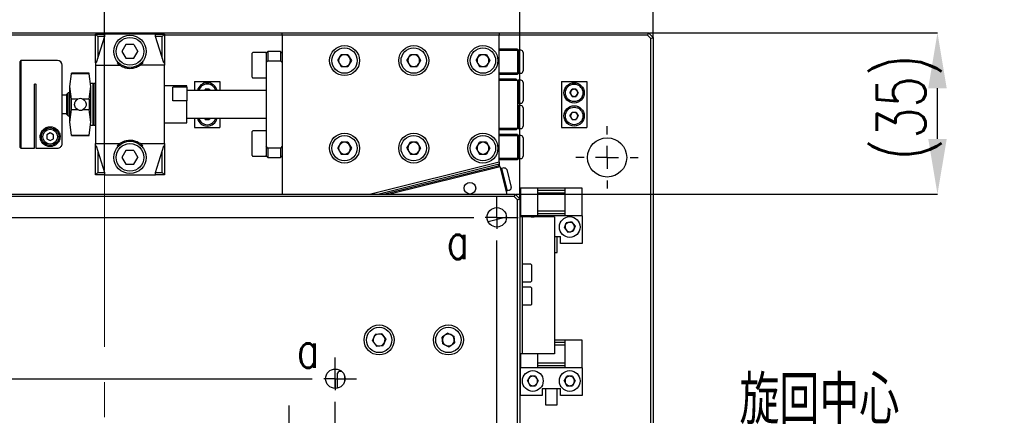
# Model space of a CAD drawing. Header units: millimetres. Extents: x 0 to 376, y -2 to 209.
# Tile 17 of 35: x 105 to 176, y 137 to 166. Entities that reach past the tile are written whole.
import ezdxf

# ---------------------------------------------------------------- set-up
doc = ezdxf.new("R2010")
doc.units = ezdxf.units.MM
doc.linetypes.add('CENTERX2', pattern=[20.32, 12.7, -2.54, 2.54, -2.54])
doc.layers.add('SLD-0', color=7, linetype='Continuous')
doc.styles.add('SLDTEXTSTYLE1', font='TXT', dxfattribs={"width": 0.75, "bigfont": 'bigfont'})
doc.styles.add('SLDTEXTSTYLE15', font='TXT', dxfattribs={"width": 0.678571, "bigfont": 'bigfont'})
doc.dimstyles.new('SLDDIMSTYLE0', dxfattribs={"dimtxt": 3.5, "dimasz": 4, "dimexe": 0, "dimexo": 0.0625, "dimgap": 0.875, "dimtad": 1, "dimlfac": 3, "dimrnd": 1e-09, "dimzin": 12, "dimdsep": 46, "dimtxsty": 'SLDTEXTSTYLE1', "dimsah": 1, "dimcen": 0.09, "dimadec": 0, "dimazin": 3, "dimtfac": 1, "dimtofl": 0, "dimtmove": 0, "dimatfit": 3, "dimfxl": 1, "dimfrac": 2, "dimtolj": 1, "dimtzin": 12, "dimarcsym": 0})
doc.dimstyles.new('SLDDIMSTYLE1', dxfattribs={"dimtxt": 3.5, "dimasz": 4, "dimexe": 0, "dimexo": 0.0625, "dimgap": 0.875, "dimtad": 1, "dimdec": 1, "dimlfac": 3, "dimrnd": 1e-09, "dimzin": 12, "dimdsep": 46, "dimtxsty": 'SLDTEXTSTYLE1', "dimsah": 1, "dimcen": 0.09, "dimadec": 0, "dimazin": 3, "dimtfac": 1, "dimtdec": 1, "dimtofl": 0, "dimtmove": 0, "dimatfit": 3, "dimfxl": 1, "dimfrac": 2, "dimtolj": 1, "dimtzin": 12, "dimarcsym": 0})
doc.dimstyles.new('SLDDIMSTYLE2', dxfattribs={"dimtxt": 3.5, "dimasz": 4, "dimexe": 0, "dimexo": 0.0625, "dimgap": 0.875, "dimtad": 1, "dimdec": 1, "dimlfac": 3, "dimrnd": 1e-09, "dimzin": 12, "dimdsep": 46, "dimtxsty": 'SLDTEXTSTYLE1', "dimsah": 1, "dimcen": 0.09, "dimadec": 0, "dimazin": 3, "dimtfac": 1, "dimtdec": 1, "dimtmove": 0, "dimatfit": 0, "dimfxl": 1, "dimfrac": 2, "dimtolj": 1, "dimtzin": 12, "dimarcsym": 0})
doc.dimstyles.new('SLDDIMSTYLE3', dxfattribs={"dimtxt": 3.5, "dimasz": 4, "dimexe": 0, "dimexo": 0.0625, "dimgap": 0.875, "dimtad": 1, "dimlfac": 3, "dimrnd": 1e-09, "dimzin": 12, "dimdsep": 46, "dimtxsty": 'SLDTEXTSTYLE1', "dimsah": 1, "dimcen": 0.09, "dimadec": 0, "dimazin": 3, "dimtfac": 1, "dimtmove": 0, "dimatfit": 0, "dimfxl": 1, "dimfrac": 2, "dimtolj": 1, "dimtzin": 12, "dimarcsym": 0})

# ---------------------------------------------------------------- blocks, each defined once
blk = doc.blocks.new('*D57')
at = {"layer": 'Defpoints', "color": 0, "transparency": 16777216}
for p in [(150.456, 204.479), (63.79, 164.469), (150.456, 164.469)]:
    blk.add_point(p, dxfattribs=at)
at = {"layer": 'SLD-0', "color": 0, "lineweight": -2, "transparency": 16777216}
for p, q in [((63.79, 164.531), (63.79, 204.479)), ((67.79, 204.479), (146.456, 204.479)), ((150.456, 164.531), (150.456, 204.479))]:
    blk.add_line(p, q, dxfattribs=at)
at = {"layer": 'SLD-0', "color": 0, "transparency": 16777216}
for points in [[(67.79, 205.145), (67.79, 203.812), (63.79, 204.479)], [(146.456, 205.145), (146.456, 203.812), (150.456, 204.479)]]:
    blk.add_solid(points, dxfattribs=at)
at = {"layer": 'SLD-0', "color": 0, "transparency": 16777216, "insert": (107.123, 208.854), "char_height": 3.5, "attachment_point": 2, "style": 'SLDTEXTSTYLE1'}
blk.add_mtext('\\A1;260', dxfattribs=at)
blk = doc.blocks.new('*D58')
at = {"layer": 'Defpoints', "color": 0, "transparency": 16777216}
for p in [(140.823, 191.862), (80.823, 152.802), (140.823, 152.802)]:
    blk.add_point(p, dxfattribs=at)
at = {"layer": 'SLD-0', "color": 0, "lineweight": -2, "transparency": 16777216}
for p, q in [((80.823, 152.865), (80.823, 191.862)), ((84.823, 191.862), (136.823, 191.862)), ((140.823, 152.865), (140.823, 191.862))]:
    blk.add_line(p, q, dxfattribs=at)
at = {"layer": 'SLD-0', "color": 0, "transparency": 16777216}
for points in [[(84.823, 192.528), (84.823, 191.195), (80.823, 191.862)], [(136.823, 192.528), (136.823, 191.195), (140.823, 191.862)]]:
    blk.add_solid(points, dxfattribs=at)
at = {"layer": 'SLD-0', "color": 0, "transparency": 16777216, "char_height": 3.5, "attachment_point": 2, "style": 'SLDTEXTSTYLE1'}
for s, insert in [('\\A1;□180', (110.823, 196.237)), ('\\A1;TABLE', (110.823, 190.987))]:
    blk.add_mtext(s, dxfattribs=dict(at, insert=insert))
blk = doc.blocks.new('*D60')
at = {"layer": 'Defpoints', "color": 0, "transparency": 16777216}
for p in [(150.456, 197.406), (150.456, 164.469), (140.823, 152.802)]:
    blk.add_point(p, dxfattribs=at)
at = {"layer": 'SLD-0', "color": 0, "lineweight": -2, "transparency": 16777216}
for p, q in [((136.823, 197.406), (132.823, 197.406)), ((140.823, 152.865), (140.823, 197.406)), ((140.823, 197.406), (150.456, 197.406)), ((150.456, 164.531), (150.456, 197.406)), ((154.456, 197.406), (171.581, 197.406))]:
    blk.add_line(p, q, dxfattribs=at)
at = {"layer": 'SLD-0', "color": 0, "transparency": 16777216}
for points in [[(136.823, 198.073), (136.823, 196.739), (140.823, 197.406)], [(154.456, 198.073), (154.456, 196.739), (150.456, 197.406)]]:
    blk.add_solid(points, dxfattribs=at)
at = {"layer": 'SLD-0', "color": 0, "transparency": 16777216, "insert": (165.019, 201.781), "char_height": 3.5, "attachment_point": 2, "style": 'SLDTEXTSTYLE1'}
blk.add_mtext('\\A1;(28.9)', dxfattribs=at)
blk = doc.blocks.new('*D61')
at = {"layer": 'Defpoints', "color": 0, "transparency": 16777216}
for p in [(110.823, 183.135), (63.79, 164.469), (110.823, 154.802)]:
    blk.add_point(p, dxfattribs=at)
at = {"layer": 'SLD-0', "color": 0, "lineweight": -2, "transparency": 16777216}
for p, q in [((63.79, 164.531), (63.79, 183.135)), ((67.79, 183.135), (106.823, 183.135)), ((110.823, 154.865), (110.823, 183.135))]:
    blk.add_line(p, q, dxfattribs=at)
at = {"layer": 'SLD-0', "color": 0, "transparency": 16777216}
for points in [[(67.79, 183.802), (67.79, 182.469), (63.79, 183.135)], [(106.823, 183.802), (106.823, 182.469), (110.823, 183.135)]]:
    blk.add_solid(points, dxfattribs=at)
at = {"layer": 'SLD-0', "color": 0, "transparency": 16777216, "insert": (94.459, 187.51), "char_height": 3.5, "attachment_point": 2, "style": 'SLDTEXTSTYLE1'}
blk.add_mtext('\\A1;(141.1)', dxfattribs=at)
blk = doc.blocks.new('*D63')
at = {"layer": 'Defpoints', "color": 0, "transparency": 16777216}
for p in [(150.123, 164.802), (170.989, 164.802), (140.49, 153.135)]:
    blk.add_point(p, dxfattribs=at)
at = {"layer": 'SLD-0', "color": 0, "lineweight": -2, "transparency": 16777216}
for p, q in [((150.185, 164.802), (170.989, 164.802)), ((170.989, 157.135), (170.989, 160.802)), ((140.552, 153.135), (170.989, 153.135))]:
    blk.add_line(p, q, dxfattribs=at)
at = {"layer": 'SLD-0', "color": 0, "transparency": 16777216}
for points in [[(170.323, 160.802), (171.656, 160.802), (170.989, 164.802)], [(170.323, 157.135), (171.656, 157.135), (170.989, 153.135)]]:
    blk.add_solid(points, dxfattribs=at)
at = {"layer": 'SLD-0', "color": 0, "transparency": 16777216, "insert": (166.614, 159.422), "char_height": 3.5, "attachment_point": 2, "rotation": 90, "style": 'SLDTEXTSTYLE1'}
blk.add_mtext('\\A1;(35)', dxfattribs=at)
blk = doc.blocks.new('SW_NOTE_0_35')
at = {"layer": 'SLD-0', "color": 0}
blk.add_line((19.523, 0), (0, 0), dxfattribs=at)
at = {"layer": 'SLD-0', "color": 0, "char_height": 3.5, "attachment_point": 1}
for s, insert, style in [('旋回中心', (0.39, 9.054), 'SLDTEXTSTYLE1'), ('(0 , 0)', (0.39, 4.528), 'SLDTEXTSTYLE15')]:
    blk.add_mtext(s, dxfattribs=dict(at, insert=insert, style=style))
blk = doc.blocks.new('SW_CENTERMARKSYMBOL_14')
at = {"layer": 'SLD-0', "color": 0}
for p, q in [((0, 0.833), (0, 1.533)), ((56.667, 0.833), (56.667, 1.533)), ((0, 0), (0, 0.833)), ((56.667, 0), (56.667, 0.833)), ((-0.833, 0), (-1.533, 0)), ((0, 0), (-0.833, 0)), ((0, 0), (0, -0.833)), ((0, 0), (0.833, 0)), ((1.667, 0), (55, 0)), ((56.667, 0), (55.833, 0)), ((56.667, 0), (56.667, -0.833)), ((56.667, 0), (57.5, 0)), ((57.5, 0), (58.2, 0)), ((0, -55), (0, -1.667)), ((56.667, -55), (56.667, -1.667)), ((0, -56.667), (0, -55.833)), ((56.667, -56.667), (56.667, -55.833)), ((-0.833, -56.667), (-1.533, -56.667)), ((0, -56.667), (-0.833, -56.667)), ((0, -56.667), (0, -57.5)), ((0, -56.667), (0.833, -56.667)), ((1.667, -56.667), (55, -56.667)), ((56.667, -56.667), (55.833, -56.667)), ((56.667, -56.667), (56.667, -57.5)), ((56.667, -56.667), (57.5, -56.667)), ((57.5, -56.667), (58.2, -56.667)), ((0, -57.5), (0, -58.2)), ((56.667, -57.5), (56.667, -58.2))]:
    blk.add_line(p, q, dxfattribs=at)
blk = doc.blocks.new('SW_CENTERMARKSYMBOL_15')
at = {"layer": 'SLD-0', "color": 0}
for p, q in [((0, 0.833), (0, 1.533)), ((33.333, 0.833), (33.333, 1.533)), ((0, 0), (0, 0.833)), ((33.333, 0), (33.333, 0.833)), ((-0.833, 0), (-1.533, 0)), ((0, 0), (-0.833, 0)), ((0, 0), (0, -0.833)), ((0, 0), (0.833, 0)), ((1.667, 0), (31.667, 0)), ((33.333, 0), (32.5, 0)), ((33.333, 0), (33.333, -0.833)), ((33.333, 0), (34.167, 0)), ((34.167, 0), (34.867, 0)), ((0, -31.667), (0, -1.667)), ((3.333, -2.5), (3.333, -1.95)), ((30, -2.5), (30, -1.95)), ((33.333, -31.667), (33.333, -1.667)), ((3.333, -3.333), (3.333, -2.5)), ((30, -3.333), (30, -2.5)), ((2.5, -3.333), (1.95, -3.333)), ((3.333, -3.333), (2.5, -3.333)), ((3.333, -3.333), (3.333, -4.167)), ((3.333, -3.333), (4.167, -3.333)), ((5, -3.333), (28.333, -3.333)), ((30, -3.333), (29.167, -3.333)), ((30, -3.333), (30, -4.167)), ((30, -3.333), (30.833, -3.333)), ((30.833, -3.333), (31.383, -3.333)), ((3.333, -28.333), (3.333, -5)), ((6.667, -5.833), (6.667, -5.283)), ((26.667, -5.833), (26.667, -5.283)), ((30, -28.333), (30, -5)), ((6.667, -6.667), (6.667, -5.833)), ((26.667, -6.667), (26.667, -5.833)), ((5.833, -6.667), (5.283, -6.667)), ((6.667, -6.667), (5.833, -6.667)), ((6.667, -6.667), (6.667, -7.5)), ((6.667, -6.667), (7.5, -6.667)), ((8.333, -6.667), (25, -6.667)), ((26.667, -6.667), (25.833, -6.667)), ((26.667, -6.667), (26.667, -7.5)), ((26.667, -6.667), (27.5, -6.667)), ((27.5, -6.667), (28.05, -6.667)), ((6.667, -25), (6.667, -8.333)), ((26.667, -25), (26.667, -8.333)), ((6.667, -26.667), (6.667, -25.833)), ((26.667, -26.667), (26.667, -25.833)), ((5.833, -26.667), (5.283, -26.667)), ((6.667, -26.667), (5.833, -26.667)), ((6.667, -26.667), (6.667, -27.5)), ((6.667, -26.667), (7.5, -26.667)), ((8.333, -26.667), (25, -26.667)), ((26.667, -26.667), (25.833, -26.667)), ((26.667, -26.667), (26.667, -27.5)), ((26.667, -26.667), (27.5, -26.667)), ((27.5, -26.667), (28.05, -26.667)), ((6.667, -27.5), (6.667, -28.05)), ((26.667, -27.5), (26.667, -28.05)), ((3.333, -30), (3.333, -29.167)), ((30, -30), (30, -29.167)), ((2.5, -30), (1.95, -30)), ((3.333, -30), (2.5, -30)), ((3.333, -30), (3.333, -30.833)), ((3.333, -30), (4.167, -30)), ((5, -30), (28.333, -30)), ((30, -30), (29.167, -30)), ((30, -30), (30, -30.833)), ((30, -30), (30.833, -30)), ((30.833, -30), (31.383, -30)), ((3.333, -30.833), (3.333, -31.383)), ((30, -30.833), (30, -31.383)), ((0, -33.333), (0, -32.5)), ((33.333, -33.333), (33.333, -32.5)), ((-0.833, -33.333), (-1.533, -33.333)), ((0, -33.333), (-0.833, -33.333)), ((0, -33.333), (0, -34.167)), ((0, -33.333), (0.833, -33.333)), ((1.667, -33.333), (31.667, -33.333)), ((33.333, -33.333), (32.5, -33.333)), ((33.333, -33.333), (33.333, -34.167)), ((33.333, -33.333), (34.167, -33.333)), ((34.167, -33.333), (34.867, -33.333)), ((0, -34.167), (0, -34.867)), ((33.333, -34.167), (33.333, -34.867))]:
    blk.add_line(p, q, dxfattribs=at)
blk = doc.blocks.new('SW_CENTERMARKSYMBOL_16')
at = {"layer": 'SLD-0', "color": 0}
for p, q in [((0, 1.667), (0, 2.25)), ((0, 0), (0, 0.833)), ((-1.667, 0), (-2.25, 0)), ((0, 0), (-0.833, 0)), ((0, 0), (0, -0.833)), ((0, 0), (0.833, 0)), ((1.667, 0), (2.25, 0)), ((0, -1.667), (0, -2.25))]:
    blk.add_line(p, q, dxfattribs=at)

msp = doc.modelspace()

# ---------------------------------------------------------------- linework, layer by layer
at = {"color": 7, "linetype": 'Continuous', "lineweight": 25}
for p, q in [((102.9898, 164.8021), (123.6564, 164.8021)), ((110.1564, 164.6355), (103.1564, 164.6355)), ((110.1564, 162.6355), (110.1564, 164.7188)), ((110.3231, 164.5521), (110.1564, 164.7188)), ((110.1564, 164.7188), (110.8231, 164.7188)), ((110.8231, 164.5521), (110.2098, 162.6355)), ((110.3231, 164.5521), (110.3231, 162.9896)), ((110.8231, 164.5521), (110.3231, 164.5521)), ((110.8231, 164.7188), (110.8231, 164.5521)), ((114.4898, 164.7188), (110.8231, 164.7188)), ((114.4898, 164.5521), (114.4898, 164.7188)), ((114.4898, 164.7188), (115.1564, 164.7188)), ((115.1031, 162.6355), (114.4898, 164.5521)), ((114.9898, 164.5521), (114.4898, 164.5521)), ((114.9898, 164.5521), (115.1564, 164.7188)), ((114.9898, 162.9896), (114.9898, 164.5521)), ((115.1564, 164.7188), (115.1564, 162.6355)), ((123.6564, 164.6355), (115.1564, 164.6355)), ((123.6564, 164.8021), (139.3231, 164.8021)), ((123.6564, 164.6355), (123.6564, 164.8021)), ((123.6564, 164.6355), (123.6564, 153.1355)), ((139.3231, 164.6355), (123.6564, 164.6355)), ((139.3231, 164.8021), (139.3231, 164.6355)), ((139.3231, 164.8021), (150.1228, 164.8021)), ((139.3231, 155.4739), (139.3231, 164.6355)), ((150.0537, 164.6355), (139.3231, 164.6355)), ((150.1228, 164.8021), (150.0537, 164.6355)), ((150.2894, 164.3998), (150.0537, 164.6355)), ((150.1228, 164.8021), (150.4561, 164.4688)), ((150.2894, 164.3998), (150.4561, 164.4688)), ((150.2894, 112.4688), (150.2894, 164.3998)), ((150.4561, 164.4688), (150.4561, 112.4688)), ((112.3677, 163.9688), (112.0791, 163.4688)), ((112.9451, 163.9688), (112.3677, 163.9688)), ((112.9451, 163.9688), (113.2338, 163.4688)), ((140.6564, 163.6355), (139.3231, 163.6355)), ((140.6564, 163.6355), (140.6564, 163.5355)), ((112.0791, 163.4688), (112.3677, 162.9688)), ((112.3677, 162.9688), (112.9451, 162.9688)), ((112.9451, 162.9688), (113.2338, 163.4688)), ((121.4898, 162.4688), (121.4898, 163.3355)), ((122.4898, 163.3855), (121.5398, 163.3855)), ((122.6064, 163.4688), (122.4898, 163.3521)), ((122.4898, 163.3415), (122.4898, 163.3855)), ((122.4898, 163.3415), (122.4898, 162.6553)), ((123.5398, 163.4688), (122.6064, 163.4688)), ((122.6064, 163.4688), (122.6064, 162.7977)), ((123.6564, 163.3521), (123.5398, 163.4688)), ((123.5398, 163.4688), (123.5398, 162.7977)), ((127.6637, 162.8021), (127.9101, 163.2288)), ((128.4028, 163.2288), (127.9101, 163.2288)), ((128.4028, 163.2288), (128.6491, 162.8021)), ((132.6637, 162.8021), (132.9101, 163.2288)), ((133.4028, 163.2288), (132.9101, 163.2288)), ((133.4028, 163.2288), (133.6491, 162.8021)), ((137.6637, 162.8021), (137.9101, 163.2288)), ((138.4028, 163.2288), (137.9101, 163.2288)), ((138.4028, 163.2288), (138.6491, 162.8021)), ((140.6564, 163.5355), (139.3231, 163.5355)), ((140.7064, 163.5521), (140.6564, 163.5021)), ((140.6564, 163.5355), (140.6564, 161.9021)), ((140.8898, 163.5521), (140.7064, 163.5521)), ((140.7064, 163.5521), (140.7064, 162.7188)), ((141.0564, 163.3855), (141.0564, 162.7188)), ((104.7731, 162.8021), (104.6898, 162.7188)), ((104.6898, 162.7188), (104.6898, 156.5521)), ((107.4231, 162.8021), (104.7731, 162.8021)), ((104.7731, 162.8021), (104.7731, 156.4688)), ((110.1564, 162.6355), (110.2098, 162.6355)), ((110.1564, 162.6355), (110.1564, 162.4688)), ((110.1564, 162.4688), (111.9064, 162.4688)), ((110.1564, 162.4688), (110.1564, 156.8021)), ((115.1564, 162.4688), (113.4064, 162.4688)), ((115.1031, 162.6355), (115.1564, 162.6355)), ((115.1564, 162.6355), (115.1564, 162.4688)), ((115.1564, 156.8021), (115.1564, 162.4688)), ((121.4898, 161.6021), (121.4898, 162.4688)), ((122.4898, 162.6553), (122.6064, 162.7977)), ((122.4898, 162.6553), (122.4898, 156.6157)), ((122.6064, 162.7977), (123.5398, 162.7977)), ((123.5398, 162.7977), (123.6564, 162.6553)), ((127.6637, 162.8021), (127.9101, 162.3755)), ((127.9101, 162.3755), (128.4028, 162.3755)), ((128.6491, 162.8021), (128.4028, 162.3755)), ((132.6637, 162.8021), (132.9101, 162.3755)), ((132.9101, 162.3755), (133.4028, 162.3755)), ((133.6491, 162.8021), (133.4028, 162.3755)), ((137.6637, 162.8021), (137.9101, 162.3755)), ((137.9101, 162.3755), (138.4028, 162.3755)), ((138.6491, 162.8021), (138.4028, 162.3755)), ((140.7064, 162.7188), (140.7064, 161.8855)), ((141.0564, 162.7188), (141.0564, 162.0521)), ((108.3231, 160.9318), (108.4347, 161.8542)), ((108.3231, 160.9318), (108.4347, 161.8542)), ((109.7114, 161.8855), (108.4347, 161.8855)), ((109.7114, 161.8855), (108.4347, 161.8855)), ((108.4347, 161.8542), (108.4347, 161.8855)), ((109.7114, 161.8542), (108.4347, 161.8542)), ((109.7114, 161.8542), (109.7114, 161.8855)), ((109.8231, 160.9318), (109.7114, 161.8542)), ((109.8231, 160.9318), (109.7114, 161.8542)), ((121.5398, 161.5521), (122.4898, 161.5521)), ((140.6564, 161.9021), (139.3231, 161.9021)), ((140.6564, 161.8021), (139.3231, 161.8021)), ((140.5564, 161.4688), (139.3231, 161.4688)), ((140.6564, 161.3688), (140.5564, 161.4688)), ((140.6564, 161.9355), (140.7064, 161.8855)), ((140.6564, 161.9021), (140.6564, 161.8021)), ((140.7064, 161.8855), (140.8898, 161.8855)), ((105.7564, 156.4688), (105.7564, 161.0688)), ((105.8564, 161.0688), (105.8564, 156.4704)), ((108.3231, 158.3391), (108.3231, 160.9318)), ((108.4347, 160.0095), (108.3231, 160.9318)), ((108.4347, 160.0095), (108.3231, 160.9318)), ((109.7114, 160.0095), (109.8231, 160.9318)), ((109.7114, 160.0095), (109.8231, 160.9318)), ((109.9898, 161.1355), (109.8231, 161.1355)), ((109.9898, 161.1355), (109.8231, 161.1355)), ((109.8231, 158.3391), (109.8231, 160.9318)), ((110.0564, 161.1355), (109.9898, 161.0688)), ((110.0564, 161.1355), (109.9898, 161.0688)), ((109.9898, 158.1355), (109.9898, 161.1355)), ((110.1564, 161.1355), (110.0564, 161.1355)), ((110.1564, 161.1355), (110.0564, 161.1355)), ((110.0564, 161.1355), (110.0564, 159.6355)), ((116.7564, 160.9688), (115.1564, 160.9688)), ((116.7564, 160.8793), (115.7564, 160.8793)), ((115.7564, 160.4913), (115.7564, 160.8793)), ((116.7564, 160.8793), (116.7564, 160.9688)), ((116.7564, 160.8793), (116.7564, 159.8894)), ((117.3231, 161.3021), (117.3231, 160.6355)), ((117.3231, 161.3021), (119.1564, 161.3021)), ((119.1564, 161.3021), (119.1564, 160.6355)), ((140.6564, 161.3688), (139.3231, 161.3688)), ((140.7064, 161.3855), (140.6564, 161.3355)), ((140.6564, 161.3688), (140.6564, 157.9021)), ((140.8898, 161.3855), (140.7064, 161.3855)), ((140.7064, 161.3855), (140.7064, 160.5521)), ((141.0564, 161.2188), (141.0564, 160.5521)), ((143.8231, 161.3021), (143.8231, 157.9688)), ((143.8231, 161.3021), (145.6564, 161.3021)), ((145.6564, 161.3021), (145.6564, 157.9688)), ((108.0898, 160.3021), (107.7564, 160.3021)), ((108.1898, 160.4688), (108.0898, 160.3688)), ((108.0898, 160.1062), (108.0898, 160.3688)), ((108.0898, 158.9021), (108.0898, 160.1062)), ((108.3231, 160.4688), (108.1898, 160.4688)), ((108.1898, 160.1704), (108.1898, 160.4688)), ((108.1898, 158.8021), (108.1898, 160.1704)), ((115.7564, 159.8894), (115.7564, 160.4913)), ((122.4898, 160.6355), (116.7564, 160.6355)), ((118.0386, 160.6355), (118.0911, 160.7263)), ((118.3884, 160.7263), (118.0911, 160.7263)), ((118.3884, 160.7263), (118.4409, 160.6355)), ((140.7064, 160.5521), (140.7064, 159.7188)), ((141.0564, 160.5521), (141.0564, 159.8855)), ((144.4424, 160.4688), (144.5911, 160.7263)), ((144.4424, 160.4688), (144.5911, 160.2113)), ((144.8884, 160.7263), (144.5911, 160.7263)), ((144.5911, 160.2113), (144.8884, 160.2113)), ((144.8884, 160.7263), (145.0371, 160.4688)), ((145.0371, 160.4688), (144.8884, 160.2113)), ((108.4347, 159.2614), (108.4347, 160.0095)), ((108.8895, 160.0095), (108.4347, 160.0095)), ((109.7114, 160.0095), (109.2567, 160.0095)), ((109.7114, 160.0095), (109.7114, 159.2614)), ((110.0564, 159.6355), (110.0564, 158.1355)), ((116.7564, 159.8894), (115.7564, 159.8894)), ((116.7564, 158.3021), (116.7564, 159.8894)), ((140.6564, 159.7688), (140.7064, 159.7188)), ((140.7064, 159.5521), (140.6564, 159.5021)), ((140.7064, 159.7188), (140.8898, 159.7188)), ((140.8898, 159.5521), (140.7064, 159.5521)), ((140.7064, 159.5521), (140.7064, 158.7188)), ((141.0564, 159.3855), (141.0564, 158.7188)), ((107.7564, 158.9688), (108.0898, 158.9688)), ((108.0898, 158.9021), (108.1898, 158.8021)), ((108.1898, 158.8021), (108.3231, 158.8021)), ((108.3231, 158.3391), (108.4347, 159.2614)), ((108.3231, 158.3391), (108.4347, 159.2614)), ((108.4347, 159.2614), (108.8895, 159.2614)), ((109.2567, 159.2614), (109.7114, 159.2614)), ((109.8231, 158.3391), (109.7114, 159.2614)), ((109.8231, 158.3391), (109.7114, 159.2614)), ((116.7564, 158.6355), (122.4898, 158.6355)), ((117.3231, 158.6355), (117.3231, 157.9688)), ((118.0386, 158.6355), (118.0911, 158.5446)), ((118.4409, 158.6355), (118.3884, 158.5446)), ((119.1564, 158.6355), (119.1564, 157.9688)), ((140.7064, 158.7188), (140.7064, 157.8855)), ((141.0564, 158.7188), (141.0564, 158.0521)), ((144.4424, 158.8021), (144.5911, 159.0596)), ((144.4424, 158.8021), (144.5911, 158.5446)), ((144.8884, 159.0596), (144.5911, 159.0596)), ((144.8884, 159.0596), (145.0371, 158.8021)), ((145.0371, 158.8021), (144.8884, 158.5446)), ((108.4347, 157.4168), (108.3231, 158.3391)), ((108.4347, 157.4168), (108.3231, 158.3391)), ((109.7114, 157.4168), (109.8231, 158.3391)), ((109.7114, 157.4168), (109.8231, 158.3391)), ((109.8231, 158.1355), (109.9898, 158.1355)), ((109.8231, 158.1355), (109.9898, 158.1355)), ((109.9898, 158.2021), (110.0564, 158.1355)), ((109.9898, 158.2021), (110.0564, 158.1355)), ((110.0564, 158.1355), (110.1564, 158.1355)), ((110.0564, 158.1355), (110.1564, 158.1355)), ((115.1564, 158.3021), (116.7564, 158.3021)), ((117.3231, 157.9688), (119.1564, 157.9688)), ((118.0911, 158.5446), (118.3884, 158.5446)), ((140.6564, 157.9355), (140.7064, 157.8855)), ((143.8231, 157.9688), (145.6564, 157.9688)), ((144.5911, 158.5446), (144.8884, 158.5446)), ((106.8898, 157.5908), (106.6398, 157.4465)), ((106.6398, 157.4465), (106.6398, 157.1578)), ((107.1398, 157.4465), (106.8898, 157.5908)), ((107.1398, 157.1578), (107.1398, 157.4465)), ((108.4347, 157.4168), (109.7114, 157.4168)), ((108.4347, 157.3855), (108.4347, 157.4168)), ((108.4347, 157.3855), (109.7114, 157.3855)), ((108.4347, 157.3855), (109.7114, 157.3855)), ((109.7114, 157.3855), (109.7114, 157.4168)), ((121.4898, 156.8021), (121.4898, 157.6688)), ((122.4898, 157.7188), (121.5398, 157.7188)), ((140.6564, 157.9021), (139.3231, 157.9021)), ((140.5564, 157.8021), (139.3231, 157.8021)), ((140.6564, 157.4688), (139.3231, 157.4688)), ((140.6564, 157.3688), (139.3231, 157.3688)), ((140.5564, 157.8021), (140.6564, 157.9021)), ((140.6564, 157.4688), (140.6564, 157.3688)), ((140.7064, 157.3855), (140.6564, 157.3355)), ((140.6564, 157.3688), (140.6564, 155.7355)), ((140.7064, 157.8855), (140.8898, 157.8855)), ((140.8898, 157.3855), (140.7064, 157.3855)), ((140.7064, 157.3855), (140.7064, 156.5521)), ((141.0564, 157.2188), (141.0564, 156.5521)), ((104.6898, 156.5521), (104.7731, 156.4688)), ((106.6398, 157.1578), (106.8898, 157.0135)), ((106.8898, 157.0135), (107.1398, 157.1578)), ((110.1564, 156.6355), (110.1564, 156.8021)), ((110.1564, 156.8021), (111.9064, 156.8021)), ((110.2098, 156.6355), (110.1564, 156.6355)), ((110.1564, 154.5521), (110.1564, 156.6355)), ((110.2098, 156.6355), (110.8231, 154.7188)), ((113.4064, 156.8021), (115.1564, 156.8021)), ((114.4898, 154.7188), (115.1031, 156.6355)), ((115.1564, 156.6355), (115.1031, 156.6355)), ((115.1564, 156.8021), (115.1564, 156.6355)), ((115.1564, 156.6355), (115.1564, 154.5521)), ((121.4898, 155.9355), (121.4898, 156.8021)), ((122.6064, 156.4732), (122.4898, 156.6157)), ((122.4898, 156.6157), (122.4898, 155.9294)), ((123.6564, 156.6157), (123.5398, 156.4732)), ((127.6637, 156.4688), (127.9101, 156.8955)), ((128.4028, 156.8955), (127.9101, 156.8955)), ((128.4028, 156.8955), (128.6491, 156.4688)), ((132.6637, 156.4688), (132.9101, 156.8955)), ((133.4028, 156.8955), (132.9101, 156.8955)), ((133.4028, 156.8955), (133.6491, 156.4688)), ((137.6637, 156.4688), (137.9101, 156.8955)), ((138.4028, 156.8955), (137.9101, 156.8955)), ((138.4028, 156.8955), (138.6491, 156.4688)), ((140.7064, 156.5521), (140.7064, 155.7188)), ((141.0564, 156.5521), (141.0564, 155.8855)), ((104.7731, 156.4688), (105.7564, 156.4688)), ((105.8564, 156.4704), (107.4231, 156.4704)), ((110.3231, 156.2813), (110.3231, 154.7188)), ((112.3677, 156.3021), (112.0791, 155.8021)), ((112.0791, 155.8021), (112.3677, 155.3021)), ((112.9451, 156.3021), (112.3677, 156.3021)), ((112.9451, 156.3021), (113.2338, 155.8021)), ((112.9451, 155.3021), (113.2338, 155.8021)), ((114.9898, 154.7188), (114.9898, 156.2813)), ((121.5398, 155.8855), (122.4898, 155.8855)), ((122.4898, 155.8855), (122.4898, 155.9294)), ((122.4898, 155.9188), (122.6064, 155.8021)), ((123.5398, 156.4732), (122.6064, 156.4732)), ((122.6064, 156.4732), (122.6064, 155.8021)), ((122.6064, 155.8021), (123.5398, 155.8021)), ((123.5398, 156.4732), (123.5398, 155.8021)), ((123.5398, 155.8021), (123.6564, 155.9188)), ((127.6637, 156.4688), (127.9101, 156.0421)), ((127.9101, 156.0421), (128.4028, 156.0421)), ((128.6491, 156.4688), (128.4028, 156.0421)), ((132.6637, 156.4688), (132.9101, 156.0421)), ((132.9101, 156.0421), (133.4028, 156.0421)), ((133.6491, 156.4688), (133.4028, 156.0421)), ((137.6637, 156.4688), (137.9101, 156.0421)), ((137.9101, 156.0421), (138.4028, 156.0421)), ((138.6491, 156.4688), (138.4028, 156.0421)), ((112.3677, 155.3021), (112.9451, 155.3021)), ((129.9692, 153.1355), (139.3231, 155.4739)), ((139.3231, 155.3021), (130.6564, 153.1355)), ((139.2503, 155.1809), (131.0687, 153.1355)), ((131.3436, 153.1355), (139.4001, 155.1496)), ((139.2503, 155.1809), (139.3231, 155.3021)), ((139.2665, 155.1162), (139.2503, 155.1809)), ((140.6564, 155.7355), (139.3231, 155.7355)), ((140.6564, 155.6355), (139.3231, 155.6355)), ((139.3231, 155.4739), (139.3231, 155.3021)), ((139.3635, 155.1404), (139.3231, 155.3021)), ((139.9036, 153.1355), (139.4001, 155.1496)), ((140.6564, 155.7688), (140.7064, 155.7188)), ((140.6564, 155.7355), (140.6564, 155.6355)), ((140.7064, 155.7188), (140.8898, 155.7188)), ((110.1564, 154.5521), (110.3231, 154.7188)), ((110.8231, 154.5521), (110.1564, 154.5521)), ((110.3231, 154.7188), (110.8231, 154.7188)), ((110.8231, 154.7188), (110.8231, 154.5521)), ((110.8231, 154.5521), (114.4898, 154.5521)), ((114.4898, 154.5521), (114.4898, 154.7188)), ((114.4898, 154.7188), (114.9898, 154.7188)), ((115.1564, 154.5521), (114.4898, 154.5521)), ((115.1564, 154.5521), (114.9898, 154.7188)), ((139.4435, 154.976), (139.4524, 154.9909)), ((139.489, 155), (139.4524, 154.9909)), ((139.4524, 154.9909), (139.4616, 154.9543)), ((139.4527, 154.9394), (139.489, 155)), ((139.6669, 155.0445), (139.489, 155)), ((139.489, 155), (139.8933, 153.3831)), ((139.869, 154.9232), (140.1924, 153.6297)), ((81.1564, 153.1355), (140.4898, 153.1355)), ((140.4207, 152.9688), (81.2255, 152.9688)), ((139.8326, 153.4195), (139.8933, 153.3831)), ((139.8418, 153.3829), (139.8567, 153.374)), ((139.8475, 153.4106), (139.8567, 153.374)), ((139.8933, 153.3831), (139.8567, 153.374)), ((140.0711, 153.4276), (139.8933, 153.3831)), ((140.4898, 153.1355), (140.4207, 152.9688)), ((140.6564, 152.7331), (140.4207, 152.9688)), ((140.4898, 153.1355), (140.8231, 152.8021)), ((142.0898, 153.5855), (140.8564, 153.5855)), ((140.8564, 153.5855), (140.8564, 151.5855)), ((142.0898, 153.5855), (142.0898, 151.5855)), ((144.0898, 153.5855), (142.0898, 153.5855)), ((144.0898, 153.4188), (142.0898, 153.4188)), ((142.0898, 153.2521), (144.0898, 153.2521)), ((144.0898, 151.5855), (144.0898, 153.5855)), ((145.3231, 153.5855), (144.0898, 153.5855)), ((145.3231, 151.5855), (145.3231, 153.5855)), ((140.6564, 152.7331), (140.8231, 152.8021)), ((140.6564, 93.5378), (140.6564, 152.7331)), ((140.8231, 152.8021), (140.8231, 93.4688)), ((140.9898, 151.5111), (140.8231, 151.5111)), ((142.0898, 151.5855), (140.8564, 151.5855)), ((140.8564, 151.5111), (140.8564, 151.5855)), ((140.9898, 151.5111), (140.9898, 141.6111)), ((141.3231, 151.5111), (140.9898, 151.5111)), ((142.6564, 151.5111), (141.3231, 151.5111)), ((144.0898, 151.9188), (142.0898, 151.9188)), ((142.0898, 151.7521), (144.0898, 151.7521)), ((144.0898, 151.5855), (142.0898, 151.5855)), ((143.3231, 151.5111), (142.6564, 151.5111)), ((143.3231, 151.5111), (143.3231, 141.6111)), ((145.3231, 151.5855), (144.0898, 151.5855)), ((145.3231, 151.5855), (145.3231, 149.5855)), ((139.8563, 151.4841), (138.5317, 151.153)), ((144.0345, 150.7064), (144.1748, 151.0741)), ((144.5633, 151.1365), (144.1748, 151.0741)), ((144.5633, 151.1365), (144.8117, 150.8312)), ((144.8117, 150.8312), (144.6714, 150.4635)), ((143.3231, 150.0855), (143.7564, 150.0855)), ((143.5064, 148.9188), (143.5064, 150.0855)), ((143.7564, 149.5855), (143.7564, 150.0855)), ((144.0345, 150.7064), (144.2828, 150.4011)), ((144.2828, 150.4011), (144.6714, 150.4635)), ((145.3231, 149.5855), (143.7564, 149.5855)), ((143.3231, 148.9188), (143.5064, 148.9188)), ((141.6231, 148.0777), (140.9898, 148.0777)), ((141.6564, 148.0444), (141.6564, 147.3912)), ((141.6564, 147.3912), (141.6564, 146.8444)), ((140.9898, 146.8111), (141.6231, 146.8111)), ((141.6231, 146.4111), (140.9898, 146.4111)), ((141.6564, 146.3777), (141.6564, 145.7173)), ((140.9898, 145.1444), (141.6231, 145.1444)), ((141.6564, 145.7173), (141.6564, 145.1777)), ((130.1673, 142.5432), (130.3608, 142.9963)), ((130.85, 143.0552), (130.3608, 142.9963)), ((130.85, 143.0552), (131.1456, 142.6611)), ((135.6143, 143.093), (135.2103, 142.8111)), ((135.6143, 143.093), (136.0605, 142.884)), ((130.1673, 142.5432), (130.4629, 142.1491)), ((131.1456, 142.6611), (130.952, 142.208)), ((135.2524, 142.3202), (135.2103, 142.8111)), ((135.2524, 142.3202), (135.6985, 142.1113)), ((135.6985, 142.1113), (136.1026, 142.3932)), ((136.0605, 142.884), (136.1026, 142.3932)), ((144.0898, 142.5855), (143.3231, 142.5855)), ((144.0898, 142.4188), (143.3231, 142.4188)), ((145.3231, 142.5855), (144.0898, 142.5855)), ((144.0898, 140.5855), (144.0898, 142.5855)), ((145.3231, 140.5855), (145.3231, 142.5855)), ((130.4629, 142.1491), (130.952, 142.208)), ((140.9898, 141.6111), (140.8231, 141.6111)), ((140.8564, 141.6111), (140.8564, 140.5855)), ((141.3231, 141.6111), (140.9898, 141.6111)), ((142.6564, 141.6111), (141.3231, 141.6111)), ((142.0898, 141.6111), (142.0898, 140.5855)), ((143.3231, 141.6111), (142.6564, 141.6111)), ((143.3231, 142.2521), (144.0898, 142.2521)), ((144.0898, 140.9188), (142.0898, 140.9188)), ((127.4898, 139.1021), (127.4898, 140.5021)), ((127.6564, 139.1223), (127.6564, 140.2111)), ((127.9703, 140.3111), (127.7564, 140.3111)), ((142.0898, 140.5855), (140.8564, 140.5855)), ((140.8564, 138.5855), (140.8564, 140.5855)), ((142.0898, 140.7521), (144.0898, 140.7521)), ((144.0898, 140.5855), (142.0898, 140.5855)), ((145.3231, 140.5855), (144.0898, 140.5855)), ((145.3231, 140.5855), (145.3231, 138.5855)), ((128.1564, 140.0156), (128.1564, 139.5887)), ((141.3629, 139.6355), (141.5596, 139.9763)), ((141.3629, 139.6355), (141.5596, 139.2946)), ((141.9532, 139.9763), (141.5596, 139.9763)), ((141.9532, 139.9763), (142.15, 139.6355)), ((142.15, 139.6355), (141.9532, 139.2946)), ((144.0295, 139.6355), (144.2263, 139.9763)), ((144.0295, 139.6355), (144.2263, 139.2946)), ((144.6199, 139.9763), (144.2263, 139.9763)), ((144.6199, 139.9763), (144.8166, 139.6355)), ((144.8166, 139.6355), (144.6199, 139.2946)), ((141.5596, 139.2946), (141.9532, 139.2946)), ((142.4231, 139.0855), (143.7564, 139.0855)), ((142.4231, 139.0855), (142.4231, 138.5855)), ((142.6731, 139.0855), (142.6731, 137.9188)), ((143.5064, 137.9188), (143.5064, 139.0855)), ((143.7564, 138.5855), (143.7564, 139.0855)), ((144.2263, 139.2946), (144.6199, 139.2946)), ((142.4231, 138.5855), (140.8564, 138.5855)), ((145.3231, 138.5855), (143.7564, 138.5855)), ((142.6731, 137.9188), (143.5064, 137.9188))]:
    msp.add_line(p, q, dxfattribs=at)
at = {"color": 7, "linetype": 'Continuous', "lineweight": 25, "flags": 128}
msp.add_lwpolyline([(141.6491, 151.5111), (141.8356, 151.5146), (141.8637, 151.5111)], dxfattribs=at)
at = {"color": 7, "linetype": 'Continuous', "lineweight": 25}
for centre, radius in [((112.6564, 163.4688), 1.1667), ((112.6564, 163.4688), 1), ((128.1564, 162.8021), 1.0833), ((128.1564, 162.8021), 0.9167), ((133.1564, 162.8021), 1.0833), ((133.1564, 162.8021), 0.9167), ((138.1564, 162.8021), 1.0833), ((138.1564, 162.8021), 0.9167), ((144.7398, 160.4688), 0.7333), ((144.7398, 160.4688), 0.6333), ((144.7398, 158.8021), 0.7333), ((144.7398, 158.8021), 0.6333), ((106.8898, 157.3021), 0.6333), ((106.8898, 157.3021), 0.5333), ((128.1564, 156.4688), 1.0833), ((128.1564, 156.4688), 0.9167), ((133.1564, 156.4688), 1.0833), ((133.1564, 156.4688), 0.9167), ((138.1564, 156.4688), 1.0833), ((138.1564, 156.4688), 0.9167), ((147.1228, 155.8021), 1.4167), ((112.6564, 155.8021), 1.1667), ((112.6564, 155.8021), 1), ((137.2173, 153.5731), 0.4167), ((139.1564, 151.4688), 0.7), ((144.4231, 150.7688), 0.75), ((130.6564, 142.6021), 1.0833), ((135.6564, 142.6021), 1.0833), ((130.6564, 142.6021), 0.9167), ((135.6564, 142.6021), 0.9167), ((127.4898, 139.8021), 0.7), ((141.7564, 139.6355), 0.75), ((144.4231, 139.6355), 0.75)]:
    msp.add_circle(centre, radius, dxfattribs=at)
for centre, radius, start, end in [((121.5398, 163.3355), 0.05, 90, 180), ((128.1564, 162.8021), 0.4267, 150, 210), ((128.1564, 162.8021), 0.4267, 90, 150), ((128.1564, 162.8021), 0.4267, 30, 90), ((128.1564, 162.8021), 0.4267, 330, 30), ((133.1564, 162.8021), 0.4267, 150, 210), ((133.1564, 162.8021), 0.4267, 90, 150), ((133.1564, 162.8021), 0.4267, 30, 90), ((133.1564, 162.8021), 0.4267, 330, 30), ((138.1564, 162.8021), 0.4267, 150, 210), ((138.1564, 162.8021), 0.4267, 90, 150), ((138.1564, 162.8021), 0.4267, 30, 90), ((138.1564, 162.8021), 0.4267, 330, 30), ((140.8898, 163.3855), 0.1667, 0, 90), ((107.4231, 162.4688), 0.3333, 0, 90), ((128.1564, 162.8021), 0.4267, 210, 270), ((128.1564, 162.8021), 0.4267, 270, 330), ((133.1564, 162.8021), 0.4267, 210, 270), ((133.1564, 162.8021), 0.4267, 270, 330), ((138.1564, 162.8021), 0.4267, 210, 270), ((138.1564, 162.8021), 0.4267, 270, 330), ((121.5398, 161.6021), 0.05, 180, 270), ((140.8898, 162.0521), 0.1667, 270, 0), ((118.2398, 160.4688), 0.7333, 90, 166.863441), ((118.2398, 160.4688), 0.6333, 90, 164.742477), ((118.2398, 160.4688), 0.7333, 13.136559, 90), ((118.2398, 160.4688), 0.6333, 15.257523, 90), ((140.8898, 161.2188), 0.1667, 0, 90), ((109.0731, 159.6355), 0.4167, 63.854181, 116.145819), ((118.2398, 160.4688), 0.2575, 90, 139.665478), ((118.2398, 160.4688), 0.2575, 40.334522, 90), ((144.7398, 160.4688), 0.2575, 150, 210), ((144.7398, 160.4688), 0.2575, 90, 150), ((144.7398, 160.4688), 0.2575, 210, 270), ((144.7398, 160.4688), 0.2575, 30, 90), ((144.7398, 160.4688), 0.2575, 270, 330), ((144.7398, 160.4688), 0.2575, 330, 30), ((140.8898, 159.8855), 0.1667, 270, 0), ((140.8898, 159.3855), 0.1667, 0, 90), ((109.0731, 159.6355), 0.4167, 243.854181, 296.145819), ((118.2398, 158.8021), 0.7333, 193.136559, 346.863441), ((118.2398, 158.8021), 0.6333, 195.257523, 344.742477), ((118.2398, 158.8021), 0.2575, 220.334522, 270), ((118.2398, 158.8021), 0.2575, 270, 319.665478), ((144.7398, 158.8021), 0.2575, 150, 210), ((144.7398, 158.8021), 0.2575, 90, 150), ((144.7398, 158.8021), 0.2575, 210, 270), ((144.7398, 158.8021), 0.2575, 30, 90), ((144.7398, 158.8021), 0.2575, 270, 330), ((144.7398, 158.8021), 0.2575, 330, 30), ((140.8898, 158.0521), 0.1667, 270, 0), ((121.5398, 157.6688), 0.05, 90, 180), ((140.8898, 157.2188), 0.1667, 0, 90), ((128.1564, 156.4688), 0.4267, 150, 210), ((128.1564, 156.4688), 0.4267, 90, 150), ((128.1564, 156.4688), 0.4267, 30, 90), ((128.1564, 156.4688), 0.4267, 330, 30), ((133.1564, 156.4688), 0.4267, 150, 210), ((133.1564, 156.4688), 0.4267, 90, 150), ((133.1564, 156.4688), 0.4267, 30, 90), ((133.1564, 156.4688), 0.4267, 330, 30), ((138.1564, 156.4688), 0.4267, 150, 210), ((138.1564, 156.4688), 0.4267, 90, 150), ((138.1564, 156.4688), 0.4267, 30, 90), ((138.1564, 156.4688), 0.4267, 330, 30), ((121.5398, 155.9355), 0.05, 180, 270), ((128.1564, 156.4688), 0.4267, 210, 270), ((128.1564, 156.4688), 0.4267, 270, 330), ((133.1564, 156.4688), 0.4267, 210, 270), ((133.1564, 156.4688), 0.4267, 270, 330), ((138.1564, 156.4688), 0.4267, 210, 270), ((138.1564, 156.4688), 0.4267, 270, 330), ((140.8898, 155.8855), 0.1667, 270, 0), ((144.4231, 150.7688), 0.3408, 159.122903, 219.122903), ((144.4231, 150.7688), 0.3408, 99.122903, 159.122903), ((144.4231, 150.7688), 0.3408, 39.122903, 99.122903), ((144.4231, 150.7688), 0.3408, 339.122903, 39.122903), ((144.4231, 150.7688), 0.3408, 219.122903, 279.122903), ((144.4231, 150.7688), 0.3408, 279.122903, 339.122903), ((141.6231, 148.0444), 0.0333, 0, 90), ((141.6231, 146.8444), 0.0333, 270, 0), ((141.6231, 146.3777), 0.0333, 0, 90), ((141.6231, 145.1777), 0.0333, 270, 0), ((130.6564, 142.6021), 0.4267, 96.869714, 156.869714), ((130.6564, 142.6021), 0.4267, 36.869714, 96.869714), ((135.6564, 142.6021), 0.4267, 64.902878, 124.902878), ((135.6564, 142.6021), 0.4267, 4.902878, 64.902878), ((130.6564, 142.6021), 0.4267, 156.869714, 216.869714), ((130.6564, 142.6021), 0.4267, 216.869714, 276.869714), ((130.6564, 142.6021), 0.4267, 276.869714, 336.869714), ((130.6564, 142.6021), 0.4267, 336.869714, 36.869714), ((135.6564, 142.6021), 0.4267, 124.902878, 184.902878), ((135.6564, 142.6021), 0.4267, 184.902878, 244.902878), ((135.6564, 142.6021), 0.4267, 304.902878, 4.902878), ((135.6564, 142.6021), 0.4267, 244.902878, 304.902878), ((127.7564, 140.2111), 0.1, 90, 180), ((141.7564, 139.6355), 0.3408, 150, 210), ((141.7564, 139.6355), 0.3408, 90, 150), ((141.7564, 139.6355), 0.3408, 210, 270), ((141.7564, 139.6355), 0.3408, 30, 90), ((141.7564, 139.6355), 0.3408, 270, 330), ((141.7564, 139.6355), 0.3408, 330, 30), ((144.4231, 139.6355), 0.3408, 150, 210), ((144.4231, 139.6355), 0.3408, 90, 150), ((144.4231, 139.6355), 0.3408, 210, 270), ((144.4231, 139.6355), 0.3408, 30, 90), ((144.4231, 139.6355), 0.3408, 270, 330), ((144.4231, 139.6355), 0.3408, 330, 30)]:
    msp.add_arc(centre, radius, start, end, dxfattribs=at)
for points, knots in [([(107.7564, 156.8039), (107.7564, 156.8534), (107.7564, 156.9294), (107.7564, 157.2982), (107.7564, 157.6717), (107.7564, 158.129), (107.7564, 158.7887), (107.7564, 159.6867), (107.7564, 160.5786), (107.7564, 161.2265), (107.7564, 161.6711), (107.7564, 162.0289), (107.7564, 162.3748), (107.7564, 162.4317), (107.7564, 162.4688)], [0, 0, 0, 0, 0.11984961, 0.18425814, 0.25, 0.31574186, 0.38015039, 0.5, 0.61984961, 0.68425814, 0.75, 0.81574186, 0.88015039, 1, 1, 1, 1]), ([(111.9064, 162.4688), (111.905, 162.4698), (111.9022, 162.4719), (111.8798, 162.4891), (111.8386, 162.5227), (111.7821, 162.5737), (111.7423, 162.6165), (111.7247, 162.6355)], [0, 0, 0, 0, 0.1277922, 0.2545199, 0.4595652, 0.7609864, 1, 1, 1, 1]), ([(111.9064, 162.4688), (111.905, 162.4698), (111.9022, 162.4719), (111.8798, 162.4891), (111.8386, 162.5227), (111.7821, 162.5737), (111.7423, 162.6165), (111.7247, 162.6355)], [0, 0, 0, 0, 0.1277922, 0.2545199, 0.4595652, 0.7609864, 1, 1, 1, 1]), ([(113.4064, 162.4688), (113.3949, 162.4594), (113.3753, 162.4435), (113.226, 162.3507), (113.0489, 162.2771), (112.8567, 162.2297), (112.6594, 162.2136), (112.4726, 162.2284), (112.2924, 162.2683), (112.1106, 162.3382), (111.9422, 162.4392), (111.92, 162.4576), (111.9064, 162.4688)], [0, 0, 0, 0, 0.1682549, 0.2863736, 0.3702492, 0.435894, 0.5019426, 0.5592284, 0.6161086, 0.6985803, 0.8163621, 1, 1, 1, 1]), ([(113.4064, 162.4688), (113.3949, 162.4594), (113.3753, 162.4435), (113.226, 162.3507), (113.0489, 162.2771), (112.8567, 162.2297), (112.6594, 162.2136), (112.4726, 162.2284), (112.2924, 162.2683), (112.1106, 162.3382), (111.9422, 162.4392), (111.92, 162.4576), (111.9064, 162.4688)], [0, 0, 0, 0, 0.1682549, 0.2863736, 0.3702492, 0.435894, 0.5019426, 0.5592284, 0.6161086, 0.6985803, 0.8163621, 1, 1, 1, 1]), ([(113.5881, 162.6355), (113.5644, 162.6102), (113.5167, 162.5595), (113.4573, 162.5085), (113.4226, 162.481), (113.4084, 162.4703), (113.407, 162.4692), (113.4064, 162.4688)], [0, 0, 0, 0, 0.32050916, 0.64312048, 0.79382647, 0.91796174, 1, 1, 1, 1]), ([(113.5881, 162.6355), (113.5644, 162.6102), (113.5167, 162.5595), (113.4573, 162.5085), (113.4226, 162.481), (113.4084, 162.4703), (113.407, 162.4692), (113.4064, 162.4688)], [0, 0, 0, 0, 0.32050916, 0.64312048, 0.79382647, 0.91796174, 1, 1, 1, 1]), ([(105.7564, 161.0688), (105.7571, 161.075), (105.7584, 161.0874), (105.7689, 161.1036), (105.7839, 161.1147), (105.8009, 161.1194), (105.8169, 161.1185), (105.8312, 161.1131), (105.8434, 161.1036), (105.8525, 161.0903), (105.8561, 161.078), (105.8564, 161.0705), (105.8564, 161.0688)], [0, 0, 0, 0, 0.1249512, 0.2501408, 0.3673536, 0.4704304, 0.5627663, 0.6522689, 0.7461701, 0.8495499, 0.9645953, 1, 1, 1, 1]), ([(108.8895, 159.2614), (108.8494, 159.2862), (108.7692, 159.3359), (108.6889, 159.4555), (108.6594, 159.5609), (108.6541, 159.6677), (108.6695, 159.7596), (108.7235, 159.8718), (108.7959, 159.9558), (108.8631, 159.9943), (108.8895, 160.0095)], [0, 0, 0, 0, 0.1515411, 0.3033908, 0.455054, 0.4996448, 0.6491866, 0.7495907, 0.9014567, 1, 1, 1, 1]), ([(108.8895, 159.2614), (108.8494, 159.2862), (108.7692, 159.3359), (108.6889, 159.4555), (108.6594, 159.5609), (108.6541, 159.6677), (108.6695, 159.7596), (108.7235, 159.8718), (108.7959, 159.9558), (108.8631, 159.9943), (108.8895, 160.0095)], [0, 0, 0, 0, 0.1515411, 0.3033908, 0.455054, 0.4996448, 0.6491866, 0.7495907, 0.9014567, 1, 1, 1, 1]), ([(109.2567, 160.0095), (109.2967, 159.9847), (109.3769, 159.935), (109.4573, 159.8155), (109.4867, 159.7101), (109.4921, 159.6032), (109.4766, 159.5113), (109.4227, 159.3991), (109.3502, 159.3151), (109.2831, 159.2766), (109.2567, 159.2614)], [0, 0, 0, 0, 0.1515373, 0.3033871, 0.4550502, 0.4996355, 0.6491781, 0.749707, 0.901573, 1, 1, 1, 1]), ([(109.2567, 160.0095), (109.2967, 159.9847), (109.3769, 159.935), (109.4573, 159.8155), (109.4867, 159.7101), (109.4921, 159.6032), (109.4766, 159.5113), (109.4227, 159.3991), (109.3502, 159.3151), (109.2831, 159.2766), (109.2567, 159.2614)], [0, 0, 0, 0, 0.1515373, 0.3033871, 0.4550502, 0.4996355, 0.6491781, 0.749707, 0.901573, 1, 1, 1, 1]), ([(107.4231, 156.8234), (107.36, 156.7649), (107.2653, 156.6772), (107.1051, 156.6148), (106.9968, 156.592), (106.9143, 156.5842), (106.8265, 156.5866), (106.7256, 156.6015), (106.542, 156.6592), (106.3459, 156.8039), (106.1888, 157.0655), (106.1572, 157.3656), (106.2346, 157.627), (106.3872, 157.8327), (106.594, 157.9707), (106.828, 158.0279), (107.0485, 158.0116), (107.2443, 157.9359), (107.3619, 157.8467), (107.4141, 157.7905), (107.4231, 157.7808)], [0, 0, 0, 0, 0.09961687, 0.14942305, 0.16879929, 0.18838624, 0.20574771, 0.22552278, 0.26295184, 0.38068894, 0.50605953, 0.6053459, 0.68035473, 0.73955314, 0.79911836, 0.85026233, 0.89684391, 0.94261886, 0.99013914, 1, 1, 1, 1]), ([(107.4231, 157.7808), (107.4589, 157.7334), (107.5642, 157.5941), (107.6207, 157.3623), (107.5895, 157.0524), (107.4771, 156.8978), (107.4231, 156.8234)], [0, 0, 0, 0, 0.1409094, 0.4135073, 0.7178363, 1, 1, 1, 1]), ([(107.4231, 156.4704), (107.4605, 156.4741), (107.5355, 156.4814), (107.6353, 156.5389), (107.7107, 156.6234), (107.7507, 156.7172), (107.7548, 156.7792), (107.7564, 156.8039)], [0, 0, 0, 0, 0.2145505, 0.4290994, 0.6436935, 0.8583911, 1, 1, 1, 1]), ([(111.7247, 156.6355), (111.7485, 156.6607), (111.7961, 156.7114), (111.8555, 156.7624), (111.8903, 156.7899), (111.9044, 156.8006), (111.9058, 156.8017), (111.9064, 156.8021)], [0, 0, 0, 0, 0.3205107, 0.643124, 0.7938312, 0.9179673, 1, 1, 1, 1]), ([(111.7247, 156.6355), (111.7485, 156.6607), (111.7961, 156.7114), (111.8555, 156.7624), (111.8903, 156.7899), (111.9044, 156.8006), (111.9058, 156.8017), (111.9064, 156.8021)], [0, 0, 0, 0, 0.3205107, 0.643124, 0.7938312, 0.9179673, 1, 1, 1, 1]), ([(111.9064, 156.8021), (111.918, 156.8115), (111.9376, 156.8274), (112.0869, 156.9202), (112.2639, 156.9938), (112.4562, 157.0412), (112.6534, 157.0573), (112.8403, 157.0425), (113.0205, 157.0026), (113.2022, 156.9327), (113.3706, 156.8317), (113.3929, 156.8133), (113.4064, 156.8021)], [0, 0, 0, 0, 0.168253, 0.2863704, 0.370245, 0.4358891, 0.5019369, 0.5592221, 0.6161016, 0.6985724, 0.8163529, 1, 1, 1, 1]), ([(111.9064, 156.8021), (111.918, 156.8115), (111.9376, 156.8274), (112.0869, 156.9202), (112.2639, 156.9938), (112.4562, 157.0412), (112.6534, 157.0573), (112.8403, 157.0425), (113.0205, 157.0026), (113.2022, 156.9327), (113.3706, 156.8317), (113.3929, 156.8133), (113.4064, 156.8021)], [0, 0, 0, 0, 0.168253, 0.2863704, 0.370245, 0.4358891, 0.5019369, 0.5592221, 0.6161016, 0.6985724, 0.8163529, 1, 1, 1, 1]), ([(113.4064, 156.8021), (113.4078, 156.8011), (113.4106, 156.799), (113.433, 156.7818), (113.4743, 156.7482), (113.5308, 156.6972), (113.5705, 156.6544), (113.5881, 156.6355)], [0, 0, 0, 0, 0.127796, 0.2545339, 0.4595956, 0.7610408, 1, 1, 1, 1]), ([(113.4064, 156.8021), (113.4078, 156.8011), (113.4106, 156.799), (113.433, 156.7818), (113.4743, 156.7482), (113.5308, 156.6972), (113.5705, 156.6544), (113.5881, 156.6355)], [0, 0, 0, 0, 0.127796, 0.2545339, 0.4595956, 0.7610408, 1, 1, 1, 1])]:
    msp.add_open_spline(points, degree=3, knots=knots, dxfattribs=at)
for points in [[(139.6669, 155.0445), (139.6887, 155.0474), (139.7323, 155.0531), (139.7951, 155.0291), (139.8458, 154.985), (139.8613, 154.9438), (139.869, 154.9232)], [(140.0711, 153.4276), (140.0917, 153.4353), (140.1329, 153.4508), (140.177, 153.5015), (140.201, 153.5643), (140.1953, 153.6079), (140.1924, 153.6297)]]:
    msp.add_open_spline(points, degree=3, dxfattribs=at)
at = {"layer": 'SLD-0', "linetype": 'CENTERX2', "lineweight": 18}
msp.add_line((110.8231, 154.8021), (110.8231, 91.4688), dxfattribs=at)

# ---------------------------------------------------------------- block references
at = {"layer": 'SLD-0'}
for name, p in [('SW_CENTERMARKSYMBOL_16', (147.1228, 155.8021)), ('SW_CENTERMARKSYMBOL_14', (82.4898, 151.4688)), ('SW_CENTERMARKSYMBOL_15', (94.1564, 139.8021)), ('SW_NOTE_0_35', (156.2938, 130.9616))]:
    msp.add_blockref(name, p, dxfattribs=at)

# ---------------------------------------------------------------- texts
at = {"layer": 'SLD-0', "char_height": 2.6458, "attachment_point": 1, "style": 'SLDTEXTSTYLE1'}
for insert in [(135.532, 151.0973), (124.7163, 143.2328)]:
    msp.add_mtext('a', dxfattribs=dict(at, insert=insert))

# ---------------------------------------------------------------- dimensions: what is measured, and where the dimension line sits
at = {"layer": 'SLD-0'}
dim = msp.add_linear_dim(base=(150.4561, 204.4786), p1=(63.7898, 164.4688), p2=(150.4561, 164.4688), dimstyle='SLDDIMSTYLE0', dxfattribs=at)
dim.commit()
dim.dimension.update_dxf_attribs({"geometry": '*D57', "text_midpoint": (107.1229, 204.4786), "dimtype": 160})
for base, p1, p2, text, dimstyle, picture, middle in [((150.4561, 197.4061), (140.8231, 152.8021), (150.4561, 164.4688), '(<>)', 'SLDDIMSTYLE2', '*D60', (165.0186, 197.4061)), ((140.8231, 191.8617), (80.8231, 152.8021), (140.8231, 152.8021), '□<>\\XTABLE', 'SLDDIMSTYLE0', '*D58', (110.8231, 191.8617)), ((110.8231, 183.1355), (63.7898, 164.4688), (110.8231, 154.8021), '(<>)', 'SLDDIMSTYLE1', '*D61', (94.4593, 183.1355))]:
    dim = msp.add_linear_dim(base=base, p1=p1, p2=p2, text=text, dimstyle=dimstyle, dxfattribs=at)
    dim.commit()
    dim.dimension.update_dxf_attribs({"geometry": picture, "text_midpoint": middle, "dimtype": 160})
dim = msp.add_linear_dim(base=(170.9894, 164.8021), p1=(140.4898, 153.1355), p2=(150.1228, 164.8021), angle=90, text='(<>)', dimstyle='SLDDIMSTYLE3', dxfattribs=at)
dim.commit()
dim.dimension.update_dxf_attribs({"geometry": '*D63', "text_midpoint": (170.9894, 159.4224), "dimtype": 160})

doc.saveas('drawing.dxf')
